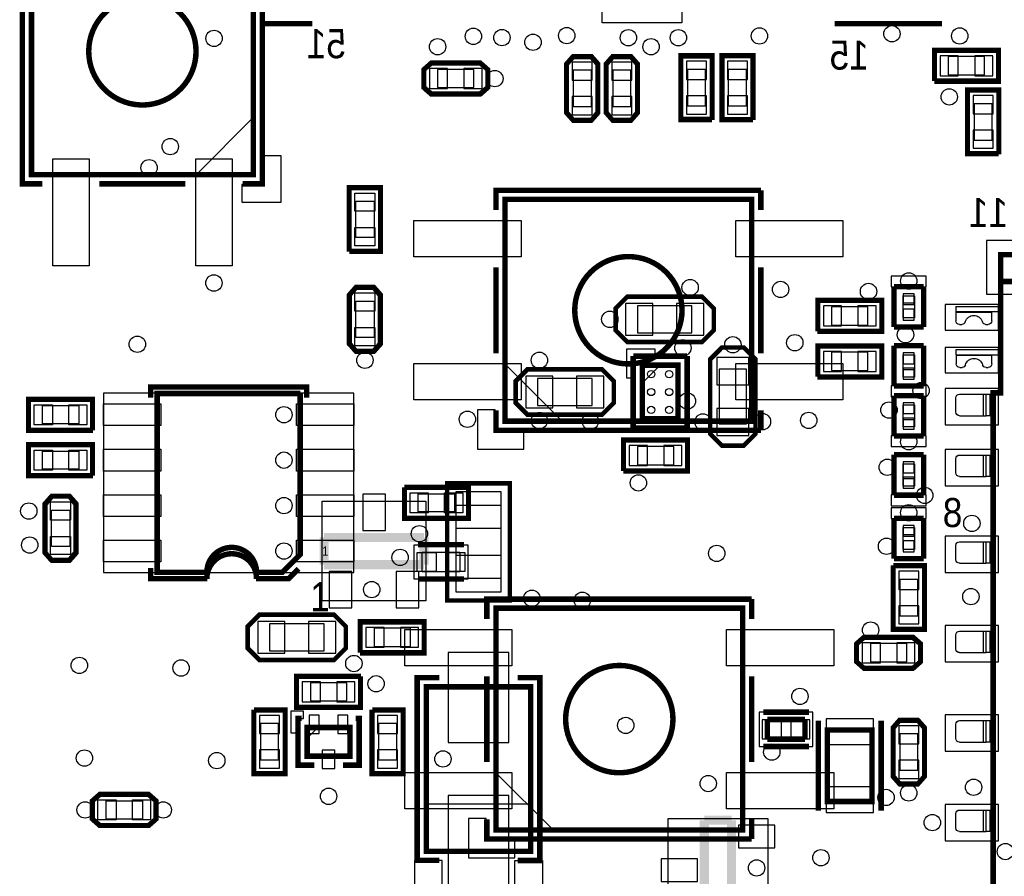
# Model space of a CAD drawing. Extents: x 6 to 156, y -6 to 136.
# Tile 25 of 32: x 92 to 120, y 50 to 74. Entities that reach past the tile are written whole.
import ezdxf
from ezdxf.enums import TextEntityAlignment as Align

# ---------------------------------------------------------------- set-up
doc = ezdxf.new("R2010")
doc.units = 0
for name, color, linetype in [('PG_ASSEMBLY_BOTTOM', 1, 'CONTINUOUS'), ('PG_ASSEMBLY_TOP', 1, 'CONTINUOUS'), ('PG_PLACE_BOUND_BOTTOM', 152, 'CONTINUOUS'), ('PG_PLACE_BOUND_TOP', 152, 'CONTINUOUS'), ('PG_SILKSCREEN_BOTTOM', 204, 'CONTINUOUS'), ('PG_SILKSCREEN_TOP', 45, 'CONTINUOUS'), ('PIN_BOTTOM', 5, 'CONTINUOUS'), ('PIN_TOP', 1, 'CONTINUOUS'), ('VC_BOTTOM', 5, 'CONTINUOUS'), ('VC_TOP', 1, 'CONTINUOUS')]:
    doc.layers.add(name, color=color, linetype=linetype)

msp = doc.modelspace()

# ---------------------------------------------------------------- linework, layer by layer
at = {"layer": 'PG_ASSEMBLY_BOTTOM'}
for points in [[(118.121684, 73.05421), (119.798084, 73.05421), (119.798084, 72.29221), (118.121684, 72.29221)], [(105.340404, 71.932038), (104.019604, 71.932038), (103.841804, 72.087486), (103.841804, 72.53605), (104.019604, 72.694038), (105.340404, 72.694038), (105.518204, 72.541638), (105.518204, 72.084438)], [(107.835954, 71.37908), (107.835954, 72.69988), (107.991148, 72.87768), (108.439966, 72.87768), (108.597954, 72.69988), (108.597954, 71.37908), (108.445554, 71.20128), (107.988354, 71.20128)], [(108.942124, 71.37908), (108.942124, 72.69988), (109.097318, 72.87768), (109.546136, 72.87768), (109.704124, 72.69988), (109.704124, 71.37908), (109.551724, 71.20128), (109.094524, 71.20128)], [(111.030004, 71.220838), (111.030004, 72.897238), (111.792004, 72.897238), (111.792004, 71.220838)], [(112.173004, 71.220838), (112.935004, 71.220838), (112.935004, 72.897238), (112.173004, 72.897238)], [(119.046752, 70.262242), (119.046752, 71.938642), (119.808752, 71.938642), (119.808752, 70.262242)], [(109.201204, 65.937638), (109.480604, 66.217038), (111.563404, 66.217038), (111.842804, 65.937638), (111.919004, 65.861438), (111.919004, 65.302638), (111.741204, 65.124838), (111.563404, 64.947038), (109.480604, 64.947038), (109.302804, 65.124838), (109.125004, 65.302638), (109.125004, 65.861438)], [(117.505734, 66.030856), (117.185694, 66.030856), (117.185694, 66.240914), (117.505734, 66.240914)], [(114.856514, 66.05778), (116.532914, 66.05778), (116.532914, 65.29578), (114.856514, 65.29578)], [(112.782604, 64.743838), (113.062004, 64.464438), (113.062004, 62.381638), (112.782604, 62.102238), (112.706404, 62.026038), (112.147604, 62.026038), (111.969804, 62.203838), (111.792004, 62.381638), (111.792004, 64.464438), (111.969804, 64.642238), (112.147604, 64.820038), (112.706404, 64.820038)], [(114.856514, 64.78778), (116.532914, 64.78778), (116.532914, 64.02578), (114.856514, 64.02578)], [(109.048804, 63.194438), (108.769404, 62.915038), (106.686604, 62.915038), (106.407204, 63.194438), (106.331004, 63.270638), (106.331004, 63.829438), (106.508804, 64.007238), (106.686604, 64.185038), (108.769404, 64.185038), (108.947204, 64.007238), (109.125004, 63.829438), (109.125004, 63.270638)], [(109.895132, 64.3001), (110.395004, 64.3001), (109.895132, 63.799974)], [(117.185694, 64.179958), (117.505734, 64.179958), (117.505734, 63.9699), (117.185694, 63.9699)], [(117.185694, 62.782958), (117.505734, 62.782958), (117.505734, 62.5729), (117.185694, 62.5729)], [(109.429804, 62.153038), (111.106204, 62.153038), (111.106204, 61.391038), (109.429804, 61.391038)], [(117.185694, 61.131958), (117.505734, 61.131958), (117.505734, 60.9219), (117.185694, 60.9219)], [(103.841804, 57.708038), (100.946204, 57.708038), (100.946204, 60.502038), (103.841804, 60.502038)], [(117.505734, 59.553856), (117.185694, 59.553856), (117.185694, 59.763914), (117.505734, 59.763914)], [(117.726714, 58.64098), (117.726714, 56.96458), (116.964714, 56.96458), (116.964714, 58.64098)], [(101.555804, 56.336438), (101.276404, 56.057038), (99.193604, 56.057038), (98.914204, 56.336438), (98.838004, 56.412638), (98.838004, 56.971438), (99.015804, 57.149238), (99.193604, 57.327038), (101.276404, 57.327038), (101.454204, 57.149238), (101.632004, 56.971438), (101.632004, 56.412638)], [(102.063804, 57.073038), (103.740204, 57.073038), (103.740204, 56.311038), (102.063804, 56.311038)], [(117.441218, 55.880254), (116.120418, 55.880254), (115.942618, 56.035702), (115.942618, 56.484266), (116.120418, 56.642254), (117.441218, 56.642254), (117.619018, 56.489854), (117.619018, 56.032654)], [(101.962204, 54.787038), (100.285804, 54.787038), (100.285804, 55.549038), (101.962204, 55.549038)], [(99.854004, 54.609238), (99.854004, 52.932838), (99.092004, 52.932838), (99.092004, 54.609238)], [(103.156004, 54.609238), (103.156004, 52.932838), (102.394004, 52.932838), (102.394004, 54.609238)], [(117.726714, 54.14518), (117.726714, 52.82438), (117.571266, 52.64658), (117.122702, 52.64658), (116.964714, 52.82438), (116.964714, 54.14518), (117.117114, 54.32298), (117.574314, 54.32298)], [(100.82403, 54.171088), (100.524056, 53.871114), (100.524056, 54.171088)], [(106.784902, 50.709068), (103.844852, 50.709068), (103.844852, 52.039012), (106.784902, 52.039012)], [(113.408714, 51.63058), (113.408714, 48.73498), (110.614714, 48.73498), (110.614714, 51.63058)]]:
    msp.add_lwpolyline(points, close=True, dxfattribs=at)
at = {"layer": 'PG_ASSEMBLY_BOTTOM', "const_width": 0.1524}
for points in [[(121.91492, 67.388486), (119.914924, 67.388486), (119.914924, 66.638424)], [(136.415018, 40.13835), (136.415018, 66.638424), (119.914924, 66.638424), (119.914924, 63.528448), (119.70512, 63.528448), (119.70512, 45.528484), (119.914924, 45.528484), (119.914924, 42.28846), (125.472952, 42.28846), (125.472952, 42.49039), (127.614934, 40.348408), (127.614934, 40.13835), (136.415018, 40.13835)], [(109.895132, 64.3001), (109.895132, 62.799976), (110.894876, 62.799976), (110.894876, 64.3001), (109.895132, 64.3001)], [(103.854758, 50.709068), (103.854758, 55.309008), (106.774742, 55.309008), (106.774742, 50.709068), (103.854758, 50.709068)], [(101.723952, 54.171088), (101.723952, 53.370988), (100.524056, 53.370988), (100.524056, 54.171088), (101.723952, 54.171088)], [(113.391696, 54.394862), (113.391696, 53.844952)], [(114.441732, 54.394862), (113.391696, 54.394862)], [(114.441732, 53.844952), (114.441732, 54.394862)], [(116.319808, 54.103778), (116.319808, 52.103782), (115.06962, 52.103782), (115.06962, 54.103778), (116.319808, 54.103778)], [(113.391696, 53.844952), (114.441732, 53.844952)]]:
    msp.add_lwpolyline(points, dxfattribs=at)
at = {"layer": 'PG_ASSEMBLY_BOTTOM'}
for points in [[(117.185694, 65.6209), (117.185694, 66.240914)], [(117.185694, 66.240914), (117.505734, 66.240914)], [(117.505734, 66.240914), (117.505734, 65.6209)], [(118.66499, 65.9384), (118.66499, 65.78854)], [(118.66499, 65.9384), (119.914924, 65.9384)], [(117.505734, 65.6209), (117.185694, 65.6209)], [(119.914924, 65.78854), (118.66499, 65.78854)], [(118.66499, 65.78854), (118.66499, 65.77838)], [(118.66499, 65.77838), (119.664988, 65.77838)], [(118.66499, 65.77838), (118.66499, 65.53835)], [(119.664988, 65.77838), (119.664988, 65.78854)], [(119.664988, 65.53835), (119.664988, 65.77838)], [(118.765066, 65.438528), (118.829582, 65.438528)], [(119.500396, 65.438528), (119.564912, 65.438528)], [(118.67007, 64.738504), (119.8499, 64.738504)], [(118.67007, 64.58839), (118.67007, 64.738504)], [(119.8499, 64.738504), (119.914924, 64.738504)], [(119.8499, 64.738504), (119.8499, 64.58839)], [(119.914924, 64.722502), (119.914416, 64.723264), (119.913908, 64.724026), (119.913146, 64.724788), (119.912384, 64.72555), (119.911876, 64.726312), (119.911114, 64.72682), (119.910606, 64.727836), (119.909844, 64.728344), (119.909082, 64.729106), (119.90832, 64.729868), (119.907812, 64.730376), (119.906796, 64.730884), (119.906288, 64.731646), (119.905272, 64.732154), (119.90451, 64.732662), (119.903748, 64.73317), (119.902986, 64.733424), (119.90197, 64.733932), (119.900954, 64.73444), (119.900192, 64.734694), (119.899176, 64.734948), (119.89816, 64.735456), (119.897144, 64.735456), (119.896128, 64.735964), (119.895112, 64.735964), (119.893842, 64.736472), (119.892826, 64.736472), (119.89181, 64.736726), (119.89054, 64.736726), (119.889524, 64.73698), (119.888254, 64.737234), (119.886984, 64.737234), (119.885714, 64.737488), (119.884444, 64.737488), (119.883174, 64.737742), (119.881904, 64.737742), (119.88038, 64.737996), (119.87911, 64.737996), (119.87784, 64.737996), (119.876316, 64.73825), (119.874792, 64.73825), (119.873268, 64.73825), (119.871998, 64.73825), (119.868696, 64.73825), (119.867172, 64.738504), (119.8499, 64.738504)], [(117.185694, 64.589914), (117.505734, 64.589914)], [(117.185694, 63.9699), (117.185694, 64.589914)], [(117.505734, 64.589914), (117.505734, 63.9699)], [(118.67007, 64.58839), (119.8499, 64.58839)], [(118.67007, 64.58839), (118.67007, 64.578484)], [(118.67007, 64.578484), (119.670068, 64.578484)], [(118.67007, 64.578484), (118.67007, 64.338454)], [(119.670068, 64.578484), (119.670068, 64.58839)], [(119.670068, 64.338454), (119.670068, 64.578484)], [(119.914162, 64.586866), (119.912384, 64.58712), (119.902224, 64.588136), (119.89816, 64.58839), (119.896382, 64.588644), (119.892318, 64.588644), (119.890286, 64.588644), (119.888254, 64.588898), (119.886222, 64.588898), (119.88419, 64.588898), (119.868188, 64.588898), (119.866156, 64.588898), (119.864124, 64.588898), (119.862092, 64.588644), (119.86006, 64.588644), (119.858028, 64.588644), (119.855996, 64.588644), (119.853964, 64.588644), (119.851932, 64.588644), (119.8499, 64.58839)], [(118.769892, 64.238378), (118.834662, 64.238378)], [(119.505476, 64.238378), (119.569992, 64.238378)], [(117.505734, 63.9699), (117.185694, 63.9699)], [(118.66499, 62.988444), (118.66499, 63.388494)], [(118.765066, 63.488316), (119.42572, 63.488316)], [(119.42572, 63.488316), (119.42572, 62.888368)], [(119.42572, 63.488316), (119.50573, 63.488316)], [(119.50573, 62.888368), (119.50573, 63.488316)], [(119.50573, 63.488316), (119.621808, 63.488316)], [(119.621808, 63.488316), (119.70512, 63.488316)], [(119.621808, 62.888368), (119.621808, 63.488316)], [(117.185694, 63.192914), (117.505734, 63.192914)], [(117.185694, 62.5729), (117.185694, 63.192914)], [(117.505734, 63.192914), (117.505734, 62.5729)], [(118.765066, 62.888368), (119.42572, 62.888368)], [(119.42572, 62.888368), (119.50573, 62.888368)], [(119.621808, 62.888368), (119.50573, 62.888368)], [(119.70512, 62.888368), (119.621808, 62.888368)], [(117.505734, 62.5729), (117.185694, 62.5729)], [(118.66499, 61.288422), (118.66499, 61.688472)], [(118.765066, 61.788548), (119.42572, 61.788548)], [(119.42572, 61.788548), (119.42572, 61.188346)], [(119.42572, 61.788548), (119.50573, 61.788548)], [(119.50573, 61.188346), (119.50573, 61.788548)], [(119.50573, 61.788548), (119.621808, 61.788548)], [(119.621808, 61.788548), (119.70512, 61.788548)], [(119.621808, 61.188346), (119.621808, 61.788548)], [(117.185694, 61.541914), (117.505734, 61.541914)], [(117.185694, 60.9219), (117.185694, 61.541914)], [(117.505734, 61.541914), (117.505734, 60.9219)], [(118.765066, 61.188346), (119.42572, 61.188346)], [(119.42572, 61.188346), (119.50573, 61.188346)], [(119.621808, 61.188346), (119.50573, 61.188346)], [(119.70512, 61.188346), (119.621808, 61.188346)], [(117.505734, 60.9219), (117.185694, 60.9219)], [(105.950004, 58.343038), (105.950004, 60.375038), (104.680004, 60.375038), (104.680004, 58.343038), (105.950004, 58.343038)], [(117.185694, 59.1439), (117.185694, 59.763914)], [(117.185694, 59.763914), (117.505734, 59.763914)], [(117.505734, 59.763914), (117.505734, 59.1439)], [(118.66499, 58.863484), (118.66499, 59.263534)], [(118.765066, 59.363356), (119.42572, 59.363356)], [(119.42572, 59.363356), (119.42572, 58.763408)], [(119.42572, 59.363356), (119.50573, 59.363356)], [(119.50573, 58.763408), (119.50573, 59.363356)], [(119.50573, 59.363356), (119.621808, 59.363356)], [(119.621808, 59.363356), (119.70512, 59.363356)], [(119.621808, 58.763408), (119.621808, 59.363356)], [(117.505734, 59.1439), (117.185694, 59.1439)], [(118.765066, 58.763408), (119.42572, 58.763408)], [(119.42572, 58.763408), (119.50573, 58.763408)], [(119.621808, 58.763408), (119.50573, 58.763408)], [(119.70512, 58.763408), (119.621808, 58.763408)], [(118.66499, 56.363362), (118.66499, 56.763412)], [(118.765066, 56.863488), (119.42572, 56.863488)], [(119.42572, 56.863488), (119.42572, 56.26354)], [(119.42572, 56.863488), (119.50573, 56.863488)], [(119.50573, 56.26354), (119.50573, 56.863488)], [(119.50573, 56.863488), (119.621808, 56.863488)], [(119.621808, 56.863488), (119.70512, 56.863488)], [(119.621808, 56.26354), (119.621808, 56.863488)], [(118.765066, 56.26354), (119.42572, 56.26354)], [(119.42572, 56.26354), (119.50573, 56.26354)], [(119.621808, 56.26354), (119.50573, 56.26354)], [(119.70512, 56.26354), (119.621808, 56.26354)], [(118.66499, 53.863494), (118.66499, 54.263544)], [(118.765066, 54.363366), (119.42572, 54.363366)], [(119.42572, 54.363366), (119.42572, 53.763418)], [(119.42572, 54.363366), (119.50573, 54.363366)], [(119.50573, 53.763418), (119.50573, 54.363366)], [(119.50573, 54.363366), (119.621808, 54.363366)], [(119.621808, 54.363366), (119.70512, 54.363366)], [(119.621808, 53.763418), (119.621808, 54.363366)], [(118.765066, 53.763418), (119.42572, 53.763418)], [(119.42572, 53.763418), (119.50573, 53.763418)], [(119.621808, 53.763418), (119.50573, 53.763418)], [(119.70512, 53.763418), (119.621808, 53.763418)], [(118.66499, 51.363372), (118.66499, 51.763422)], [(118.765066, 51.863498), (119.42572, 51.863498)], [(119.42572, 51.863498), (119.42572, 51.26355)], [(119.42572, 51.863498), (119.50573, 51.863498)], [(119.50573, 51.26355), (119.50573, 51.863498)], [(119.50573, 51.863498), (119.621808, 51.863498)], [(119.621808, 51.863498), (119.70512, 51.863498)], [(119.621808, 51.26355), (119.621808, 51.863498)], [(118.765066, 51.26355), (119.42572, 51.26355)], [(119.42572, 51.26355), (119.50573, 51.26355)], [(119.621808, 51.26355), (119.50573, 51.26355)], [(119.70512, 51.26355), (119.621808, 51.26355)]]:
    msp.add_lwpolyline(points, dxfattribs=at)
for points in [[(118.765066, 65.438528, -0.414034), (118.66499, 65.53835)], [(118.92534, 65.509902, -0.745342), (119.404638, 65.509902)], [(119.664988, 65.53835, -0.414142), (119.564912, 65.438528)], [(118.92534, 65.509902, -0.331626), (118.829582, 65.438528)], [(119.500396, 65.438528, -0.331553), (119.404638, 65.509902)], [(118.93042, 64.309752, -0.745349), (119.409464, 64.309752)], [(118.769892, 64.238378, -0.413898), (118.67007, 64.338454)], [(118.93042, 64.309752, -0.331254), (118.834662, 64.238378)], [(119.505476, 64.238378, -0.331762), (119.409464, 64.309752)], [(119.670068, 64.338454, -0.414437), (119.569992, 64.238378)], [(118.66499, 63.388494, -0.414105), (118.765066, 63.488316)], [(118.765066, 62.888368, -0.414465), (118.66499, 62.988444)], [(118.66499, 61.688472, -0.414395), (118.765066, 61.788548)], [(118.765066, 61.188346, -0.414421), (118.66499, 61.288422)], [(118.66499, 59.263534, -0.414026), (118.765066, 59.363356)], [(118.765066, 58.763408, -0.414542), (118.66499, 58.863484)], [(118.66499, 56.763412, -0.414512), (118.765066, 56.863488)], [(118.765066, 56.26354, -0.414057), (118.66499, 56.363362)], [(118.66499, 54.263544, -0.414007), (118.765066, 54.363366)], [(118.765066, 53.763418, -0.414562), (118.66499, 53.863494)], [(118.66499, 51.763422, -0.414493), (118.765066, 51.863498)], [(118.765066, 51.26355, -0.414077), (118.66499, 51.363372)]]:
    msp.add_lwpolyline(points, format="xyb", dxfattribs=at)
at = {"layer": 'PG_ASSEMBLY_TOP'}
for points, const_width in [([(92.816934, 76.52512), (92.816934, 69.624956), (99.017074, 69.624956), (99.017074, 76.52512), (92.816934, 76.52512)], 0.1524), ([(112.956086, 68.936108), (106.055922, 68.936108), (106.055922, 62.735968), (112.956086, 62.735968), (112.956086, 68.936108)], 0.1524), ([(100.33, 63.509906), (96.330008, 63.509906), (96.330008, 58.509916), (97.737676, 58.509916)], 0.151892), ([(99.0981, 58.509916), (99.830128, 58.509916), (100.33, 59.010042), (100.33, 63.509906)], 0.151892), ([(112.702086, 57.506108), (105.801922, 57.506108), (105.801922, 51.305968), (112.702086, 51.305968), (112.702086, 57.506108)], 0.1524)]:
    msp.add_lwpolyline(points, dxfattribs=dict(at, const_width=const_width))
for points, const_width in [([(97.417128, 73.075038, 0.999983), (94.41688, 73.075038, 1.000017), (97.417128, 73.075038)], 0.1524), ([(111.006128, 65.836038, 0.999983), (108.00588, 65.836038, 1.000017), (111.006128, 65.836038)], 0.1524), ([(98.318066, 59.200034, 0.380616), (97.720404, 58.4962)], 0.1524), ([(99.108768, 58.499248, 0.461366), (98.318066, 59.200034)], 0.151892), ([(110.752128, 54.406038, 0.999983), (107.75188, 54.406038, 1.000017), (110.752128, 54.406038)], 0.1524)]:
    msp.add_lwpolyline(points, format="xyb", dxfattribs=dict(at, const_width=const_width))
for points in [[(97.417128, 69.624956), (99.017074, 71.224902), (99.017074, 69.624956)], [(102.521004, 67.537838), (101.759004, 67.537838), (101.759004, 69.214238), (102.521004, 69.214238)], [(101.759004, 66.242438), (101.759004, 64.921638), (101.914452, 64.743838), (102.363016, 64.743838), (102.521004, 64.921638), (102.521004, 66.242438), (102.368604, 66.420238), (101.911404, 66.420238)], [(106.055922, 64.335914), (107.655868, 62.735968), (106.055922, 62.735968)], [(94.469204, 63.296038), (94.469204, 62.534038), (92.792804, 62.534038), (92.792804, 63.296038)], [(94.469204, 62.026038), (94.469204, 61.264038), (92.792804, 61.264038), (92.792804, 62.026038)], [(94.012004, 59.079638), (94.012004, 60.400438), (93.856556, 60.578238), (93.407992, 60.578238), (93.250004, 60.400438), (93.250004, 59.079638), (93.402404, 58.901838), (93.859604, 58.901838)], [(103.3018, 60.071), (103.3018, 60.833), (104.9782, 60.833), (104.9782, 60.071)], [(105.801922, 52.905914), (107.401868, 51.305968), (105.801922, 51.305968)], [(96.069404, 52.247038), (94.748604, 52.247038), (94.570804, 52.09159), (94.570804, 51.643026), (94.748604, 51.485038), (96.069404, 51.485038), (96.247204, 51.637438), (96.247204, 52.094638)]]:
    msp.add_lwpolyline(points, close=True, dxfattribs=at)
for points in [[(103.741982, 58.525918), (103.741982, 59.076082)], [(103.741982, 59.076082), (104.792018, 59.076082)], [(104.792018, 59.076082), (104.792018, 58.525918)], [(104.792018, 58.525918), (103.741982, 58.525918)]]:
    msp.add_lwpolyline(points, dxfattribs=at)
at = {"layer": 'PG_PLACE_BOUND_BOTTOM'}
for points in [[(118.451884, 72.92721), (118.451884, 72.41921), (119.467884, 72.41921), (119.467884, 72.92721)], [(105.188004, 72.059038), (105.188004, 72.567038), (104.172004, 72.567038), (104.172004, 72.059038)], [(107.962954, 71.53148), (108.470954, 71.53148), (108.470954, 72.54748), (107.962954, 72.54748)], [(109.069124, 71.53148), (109.577124, 71.53148), (109.577124, 72.54748), (109.069124, 72.54748)], [(111.157004, 71.551038), (111.665004, 71.551038), (111.665004, 72.567038), (111.157004, 72.567038)], [(112.300004, 71.551038), (112.808004, 71.551038), (112.808004, 72.567038), (112.300004, 72.567038)], [(119.173752, 70.592442), (119.681752, 70.592442), (119.681752, 71.608442), (119.173752, 71.608442)], [(136.415018, 40.13835), (136.415018, 66.638424), (119.914924, 66.638424), (119.914924, 63.528448), (119.70512, 63.528448), (119.70512, 45.528484), (119.914924, 45.528484), (119.914924, 42.28846), (125.472952, 42.28846), (125.472952, 42.49039), (127.614934, 40.348408), (127.614934, 40.13835)], [(117.505734, 65.6209), (117.185694, 65.6209), (117.185694, 66.240914), (117.505734, 66.240914)], [(109.760004, 65.963038), (109.760004, 65.201038), (111.284004, 65.201038), (111.284004, 65.963038)], [(115.186714, 65.93078), (115.186714, 65.42278), (116.202714, 65.42278), (116.202714, 65.93078)], [(115.186714, 64.66078), (115.186714, 64.15278), (116.202714, 64.15278), (116.202714, 64.66078)], [(117.185694, 64.589914), (117.505734, 64.589914), (117.505734, 63.9699), (117.185694, 63.9699)], [(110.894876, 64.3001), (110.894876, 62.80023), (109.894624, 62.80023), (109.894624, 64.3001)], [(112.808004, 64.185038), (112.046004, 64.185038), (112.046004, 62.661038), (112.808004, 62.661038)], [(108.490004, 63.169038), (108.490004, 63.931038), (106.966004, 63.931038), (106.966004, 63.169038)], [(117.185694, 63.192914), (117.505734, 63.192914), (117.505734, 62.5729), (117.185694, 62.5729)], [(109.760004, 62.026038), (109.760004, 61.518038), (110.776004, 61.518038), (110.776004, 62.026038)], [(117.185694, 61.541914), (117.505734, 61.541914), (117.505734, 60.9219), (117.185694, 60.9219)], [(103.841804, 57.708038), (100.946204, 57.708038), (100.946204, 60.502038), (103.841804, 60.502038)], [(104.680004, 58.343038), (105.950004, 58.343038), (105.950004, 60.375038), (104.680004, 60.375038)], [(117.505734, 59.1439), (117.185694, 59.1439), (117.185694, 59.763914), (117.505734, 59.763914)], [(117.599714, 58.31078), (117.091714, 58.31078), (117.091714, 57.29478), (117.599714, 57.29478)], [(100.997004, 56.311038), (100.997004, 57.073038), (99.473004, 57.073038), (99.473004, 56.311038)], [(102.394004, 56.946038), (102.394004, 56.438038), (103.410004, 56.438038), (103.410004, 56.946038)], [(117.288818, 56.007254), (117.288818, 56.515254), (116.272818, 56.515254), (116.272818, 56.007254)], [(101.632004, 54.914038), (101.632004, 55.422038), (100.616004, 55.422038), (100.616004, 54.914038)], [(103.854758, 50.709068), (103.854758, 55.309008), (106.774742, 55.309008), (106.774742, 50.709068)], [(113.166652, 54.59984), (113.166652, 53.639974), (114.666776, 53.639974), (114.666776, 54.59984)], [(99.727004, 54.279038), (99.219004, 54.279038), (99.219004, 53.263038), (99.727004, 53.263038)], [(103.029004, 54.279038), (102.521004, 54.279038), (102.521004, 53.263038), (103.029004, 53.263038)], [(100.524056, 53.370988), (100.524056, 54.171088), (101.723952, 54.171088), (101.723952, 53.370988)], [(116.319808, 54.103778), (116.319808, 52.103782), (115.069874, 52.103782), (115.069874, 54.103778)], [(117.599714, 53.99278), (117.091714, 53.99278), (117.091714, 52.97678), (117.599714, 52.97678)], [(113.408714, 51.63058), (113.408714, 48.73498), (110.614714, 48.73498), (110.614714, 51.63058)]]:
    msp.add_lwpolyline(points, close=True, dxfattribs=at)
at = {"layer": 'PG_PLACE_BOUND_TOP'}
for points in [[(99.017074, 76.52512), (92.816934, 76.52512), (92.816934, 69.624956), (99.017074, 69.624956)], [(102.394004, 67.868038), (101.886004, 67.868038), (101.886004, 68.884038), (102.394004, 68.884038)], [(112.956086, 62.735968), (112.956086, 68.936108), (106.055922, 68.936108), (106.055922, 62.735968)], [(101.886004, 66.090038), (102.394004, 66.090038), (102.394004, 65.074038), (101.886004, 65.074038)], [(101.830124, 63.514986), (94.829884, 63.514986), (94.829884, 58.50509), (101.830124, 58.50509)], [(94.139004, 63.169038), (94.139004, 62.661038), (93.123004, 62.661038), (93.123004, 63.169038)], [(94.139004, 61.899038), (94.139004, 61.391038), (93.123004, 61.391038), (93.123004, 61.899038)], [(103.632, 60.198), (103.632, 60.706), (104.648, 60.706), (104.648, 60.198)], [(93.885004, 59.232038), (93.377004, 59.232038), (93.377004, 60.248038), (93.885004, 60.248038)], [(105.017062, 59.28106), (105.017062, 58.32094), (103.516938, 58.32094), (103.516938, 59.28106)], [(112.702086, 51.305968), (112.702086, 57.506108), (105.801922, 57.506108), (105.801922, 51.305968)], [(95.917004, 52.120038), (95.917004, 51.612038), (94.901004, 51.612038), (94.901004, 52.120038)]]:
    msp.add_lwpolyline(points, close=True, dxfattribs=at)
at = {"layer": 'PG_SILKSCREEN_BOTTOM'}
for points, const_width in [([(100.671376, 73.845928), (99.271328, 73.845928)], 0.1524), ([(118.27129, 73.845928), (115.271296, 73.845928)], 0.1524), ([(108.661454, 71.35368), (108.661454, 72.72528), (108.470954, 72.94118), (107.962954, 72.94118), (107.772454, 72.72528), (107.772454, 71.35368), (107.962954, 71.13778), (108.470954, 71.13778), (108.661454, 71.35368)], 0.127), ([(109.767624, 71.35368), (109.767624, 72.72528), (109.577124, 72.94118), (109.069124, 72.94118), (108.878624, 72.72528), (108.878624, 71.35368), (109.069124, 71.13778), (109.577124, 71.13778), (109.767624, 71.35368)], 0.127), ([(111.855504, 71.157338), (111.855504, 72.960738), (110.966504, 72.960738), (110.966504, 71.157338), (111.842804, 71.157338)], 0.127), ([(112.998504, 71.157338), (112.998504, 72.960738), (112.109504, 72.960738), (112.109504, 71.157338), (112.985804, 71.157338)], 0.127), ([(118.058184, 72.22871), (119.861584, 72.22871), (119.861584, 73.11771), (118.058184, 73.11771), (118.058184, 72.24141)], 0.127), ([(105.365804, 72.757538), (103.994204, 72.757538), (103.778304, 72.567038), (103.778304, 72.059038), (103.994204, 71.868538), (105.365804, 71.868538), (105.581704, 72.059038), (105.581704, 72.567038), (105.365804, 72.757538)], 0.127), ([(119.872252, 70.198742), (119.872252, 72.002142), (118.983252, 72.002142), (118.983252, 70.198742), (119.859552, 70.198742)], 0.127), ([(117.759734, 66.494914), (116.931694, 66.494914)], 0.1524), ([(116.931694, 66.494914), (116.931694, 65.3669)], 0.1524), ([(117.759734, 65.3669), (117.759734, 66.494914)], 0.1524), ([(109.150404, 65.277238), (109.480604, 64.947038), (111.563404, 64.947038), (111.893604, 65.277238), (111.893604, 65.886838), (111.563404, 66.217038), (109.480604, 66.217038), (109.150404, 65.886838), (109.150404, 65.277238)], 0.127), ([(114.793014, 65.23228), (116.596414, 65.23228), (116.596414, 66.12128), (114.793014, 66.12128), (114.793014, 65.24498)], 0.127), ([(116.931694, 65.3669), (117.759734, 65.3669)], 0.1524), ([(112.122204, 64.794638), (111.792004, 64.464438), (111.792004, 62.381638), (112.122204, 62.051438), (112.731804, 62.051438), (113.062004, 62.381638), (113.062004, 64.464438), (112.731804, 64.794638), (112.122204, 64.794638)], 0.127), ([(114.793014, 63.96228), (116.596414, 63.96228), (116.596414, 64.85128), (114.793014, 64.85128), (114.793014, 63.97498)], 0.127), ([(117.759734, 64.843914), (116.931694, 64.843914)], 0.1524), ([(116.931694, 64.843914), (116.931694, 63.7159)], 0.1524), ([(117.759734, 63.7159), (117.759734, 64.843914)], 0.1524), ([(111.148876, 64.5541), (109.641132, 64.5541)], 0.1524), ([(109.641132, 64.5541), (109.641132, 62.545976)], 0.1524), ([(111.148876, 62.545976), (111.148876, 64.5541)], 0.1524), ([(109.099604, 63.854838), (108.769404, 64.185038), (106.686604, 64.185038), (106.356404, 63.854838), (106.356404, 63.245238), (106.686604, 62.915038), (108.769404, 62.915038), (109.099604, 63.245238), (109.099604, 63.854838)], 0.127), ([(116.931694, 63.7159), (117.759734, 63.7159)], 0.1524), ([(117.759734, 63.446914), (116.931694, 63.446914)], 0.1524), ([(116.931694, 63.446914), (116.931694, 62.3189)], 0.1524), ([(117.759734, 62.3189), (117.759734, 63.446914)], 0.1524), ([(109.641132, 62.545976), (111.148876, 62.545976)], 0.1524), ([(109.366304, 61.327538), (111.169704, 61.327538), (111.169704, 62.216538), (109.366304, 62.216538), (109.366304, 61.340238)], 0.127), ([(116.931694, 62.3189), (117.759734, 62.3189)], 0.1524), ([(117.759734, 61.795914), (116.931694, 61.795914)], 0.1524), ([(116.931694, 61.795914), (116.931694, 60.6679)], 0.1524), ([(117.759734, 60.6679), (117.759734, 61.795914)], 0.1524), ([(106.191304, 58.101738), (106.191304, 60.997338), (104.438704, 60.997338), (104.438704, 57.720738), (106.191304, 57.720738), (106.191304, 58.101738)], 0.127), ([(116.931694, 60.6679), (117.759734, 60.6679)], 0.1524), ([(117.759734, 60.017914), (116.931694, 60.017914)], 0.1524), ([(116.931694, 60.017914), (116.931694, 58.8899)], 0.1524), ([(117.759734, 58.8899), (117.759734, 60.017914)], 0.1524), ([(100.997004, 58.724038), (100.997004, 59.486038)], 0.254), ([(100.997004, 59.486038), (103.791004, 59.486038)], 0.254), ([(103.791004, 59.486038), (103.791004, 58.724038)], 0.254), ([(116.931694, 58.8899), (117.759734, 58.8899)], 0.1524), ([(103.791004, 58.724038), (100.997004, 58.724038)], 0.254), ([(116.901214, 58.70448), (116.901214, 56.90108), (117.790214, 56.90108), (117.790214, 58.70448), (116.913914, 58.70448)], 0.127), ([(101.606604, 56.996838), (101.276404, 57.327038), (99.193604, 57.327038), (98.863404, 56.996838), (98.863404, 56.387238), (99.193604, 56.057038), (101.276404, 56.057038), (101.606604, 56.387238), (101.606604, 56.996838)], 0.127), ([(102.000304, 56.247538), (103.803704, 56.247538), (103.803704, 57.136538), (102.000304, 57.136538), (102.000304, 56.260238)], 0.127), ([(117.466618, 56.705754), (116.095018, 56.705754), (115.879118, 56.515254), (115.879118, 56.007254), (116.095018, 55.816754), (117.466618, 55.816754), (117.682518, 56.007254), (117.682518, 56.515254), (117.466618, 56.705754)], 0.127), ([(102.025704, 55.612538), (100.222304, 55.612538), (100.222304, 54.723538), (102.025704, 54.723538), (102.025704, 55.599838)], 0.127), ([(104.220772, 55.564532), (103.60025, 55.564532), (103.60025, 50.45583), (104.220772, 50.45583)], 0.1524), ([(106.408728, 50.453544), (107.029504, 50.453544), (107.029504, 55.561992), (106.408728, 55.561992)], 0.1524), ([(99.028504, 54.672738), (99.028504, 52.869338), (99.917504, 52.869338), (99.917504, 54.672738), (99.041204, 54.672738)], 0.127), ([(102.330504, 54.672738), (102.330504, 52.869338), (103.219504, 52.869338), (103.219504, 54.672738), (102.343204, 54.672738)], 0.127), ([(114.556794, 54.59984), (113.276634, 54.59984)], 0.1524), ([(100.370132, 54.425088), (100.270056, 54.425088), (100.270056, 53.116988), (100.723954, 53.116988)], 0.1524), ([(101.877876, 54.425088), (101.977952, 54.425088), (101.977952, 53.116988), (101.524054, 53.116988)], 0.1524), ([(114.81562, 54.357778), (114.81562, 51.849782)], 0.1524), ([(116.573808, 51.849782), (116.573808, 54.357778)], 0.1524), ([(116.901214, 54.17058), (116.901214, 52.79898), (117.091714, 52.58308), (117.599714, 52.58308), (117.790214, 52.79898), (117.790214, 54.17058), (117.599714, 54.38648), (117.091714, 54.38648), (116.901214, 54.17058)], 0.127), ([(114.556794, 53.639974), (113.276634, 53.639974)], 0.1524), ([(111.630714, 51.57978), (112.392714, 51.57978)], 0.254), ([(111.630714, 48.78578), (111.630714, 51.57978)], 0.254), ([(112.392714, 51.57978), (112.392714, 48.78578)], 0.254)]:
    msp.add_lwpolyline(points, dxfattribs=dict(at, const_width=const_width))
for points in [[(116.855748, 66.49085), (117.83568, 66.49085), (117.83568, 66.790824), (116.855748, 66.790824)], [(109.655102, 63.950088), (109.655102, 64.550036), (110.25505, 64.550036), (110.25505, 64.749934), (109.45495, 64.749934), (109.45495, 63.950088)], [(117.83568, 63.719964), (116.855748, 63.719964), (116.855748, 63.41999), (117.83568, 63.41999)], [(117.83568, 62.322964), (116.855748, 62.322964), (116.855748, 62.02299), (117.83568, 62.02299)], [(117.83568, 60.671964), (116.855748, 60.671964), (116.855748, 60.37199), (117.83568, 60.37199)], [(116.855748, 60.01385), (117.83568, 60.01385), (117.83568, 60.313824), (116.855748, 60.313824)], [(100.42398, 54.425088), (100.42398, 54.624986), (100.069904, 54.624986), (100.069904, 54.025038), (100.270056, 54.025038), (100.270056, 54.425088)], [(103.524812, 50.448972), (103.524812, 49.668938), (104.29494, 49.668938), (104.29494, 50.448972)], [(107.104942, 50.448972), (107.104942, 49.668938), (106.334814, 49.668938), (106.334814, 50.448972)]]:
    msp.add_lwpolyline(points, close=True, dxfattribs=at)
at = {"layer": 'PG_SILKSCREEN_TOP'}
for points, const_width in [([(92.562934, 76.77912), (92.562934, 69.370956), (93.116908, 69.370956)], 0.1524), ([(99.271074, 76.77912), (99.271074, 69.370956), (98.7171, 69.370956)], 0.1524), ([(97.1169, 69.370956), (94.717108, 69.370956)], 0.1524), ([(101.695504, 67.474338), (101.695504, 69.277738), (102.584504, 69.277738), (102.584504, 67.474338), (101.708204, 67.474338)], 0.127), ([(113.210086, 69.190108), (105.801922, 69.190108), (105.801922, 68.63588)], 0.1524), ([(113.210086, 68.63588), (113.210086, 69.190108)], 0.1524), ([(105.801922, 64.635888), (105.801922, 67.035934)], 0.1524), ([(113.210086, 67.035934), (113.210086, 64.635888)], 0.1524), ([(102.584504, 66.267838), (102.584504, 64.896238), (102.394004, 64.680338), (101.886004, 64.680338), (101.695504, 64.896238), (101.695504, 66.267838), (101.886004, 66.483738), (102.394004, 66.483738), (102.584504, 66.267838)], 0.127), ([(100.508054, 63.393066), (100.508054, 63.68796), (96.151954, 63.68796), (96.151954, 63.393066)], 0.151892), ([(94.532704, 62.470538), (92.729304, 62.470538), (92.729304, 63.359538), (94.532704, 63.359538), (94.532704, 62.483238)], 0.127), ([(113.210086, 62.481968), (105.801922, 62.481968), (105.801922, 63.035942)], 0.1524), ([(113.210086, 63.035942), (113.210086, 62.481968)], 0.1524), ([(94.532704, 61.200538), (92.729304, 61.200538), (92.729304, 62.089538), (94.532704, 62.089538), (94.532704, 61.213238)], 0.127), ([(103.2383, 60.8965), (105.0417, 60.8965), (105.0417, 60.0075), (103.2383, 60.0075), (103.2383, 60.8838)], 0.127), ([(93.186504, 59.054238), (93.186504, 60.425838), (93.377004, 60.641738), (93.885004, 60.641738), (94.075504, 60.425838), (94.075504, 59.054238), (93.885004, 58.838338), (93.377004, 58.838338), (93.186504, 59.054238)], 0.127), ([(103.62692, 59.28106), (104.90708, 59.28106)], 0.1524), ([(96.151954, 58.628026), (96.151954, 58.332116), (97.736914, 58.332116)], 0.151892), ([(99.0981, 58.332116), (100.007928, 58.332116), (100.287328, 58.611262)], 0.151892), ([(103.62692, 58.32094), (104.90708, 58.32094)], 0.1524), ([(112.956086, 57.760108), (105.547922, 57.760108), (105.547922, 57.20588)], 0.1524), ([(112.956086, 57.20588), (112.956086, 57.760108)], 0.1524), ([(105.547922, 53.205888), (105.547922, 55.605934)], 0.1524), ([(112.956086, 55.605934), (112.956086, 53.205888)], 0.1524), ([(96.094804, 51.421538), (94.723204, 51.421538), (94.507304, 51.612038), (94.507304, 52.120038), (94.723204, 52.310538), (96.094804, 52.310538), (96.310704, 52.120038), (96.310704, 51.612038), (96.094804, 51.421538)], 0.127), ([(112.956086, 51.051968), (105.547922, 51.051968), (105.547922, 51.605942)], 0.1524), ([(112.956086, 51.605942), (112.956086, 51.051968)], 0.1524)]:
    msp.add_lwpolyline(points, dxfattribs=dict(at, const_width=const_width))
for points in [[(98.697034, 69.354954), (98.697034, 68.855082), (99.797108, 68.855082), (99.797108, 70.155054), (99.296982, 70.155054), (99.296982, 69.354954)], [(105.78592, 63.056008), (105.286048, 63.056008), (105.286048, 61.955934), (106.58602, 61.955934), (106.58602, 62.45606), (105.78592, 62.45606)], [(105.53192, 51.626008), (105.032048, 51.626008), (105.032048, 50.525934), (106.33202, 50.525934), (106.33202, 51.02606), (105.53192, 51.02606)]]:
    msp.add_lwpolyline(points, close=True, dxfattribs=at)
at = {"layer": 'PG_SILKSCREEN_TOP', "const_width": 0.151892}
msp.add_lwpolyline([(97.719896, 58.319924), (97.719896, 58.334148, -0.414221), (98.415094, 59.029092, -0.414233), (99.109022, 58.33491), (99.109022, 58.321956)], format="xyb", dxfattribs=at)
at = {"layer": 'PIN_BOTTOM'}
for points in [[(107.937554, 72.26808), (108.496354, 72.26808), (108.496354, 72.77608), (107.937554, 72.77608)], [(109.043724, 72.26808), (109.602524, 72.26808), (109.602524, 72.77608), (109.043724, 72.77608)], [(111.131604, 72.287638), (111.690404, 72.287638), (111.690404, 72.795638), (111.131604, 72.795638)], [(112.274604, 72.287638), (112.833404, 72.287638), (112.833404, 72.795638), (112.274604, 72.795638)], [(118.223284, 72.95261), (118.223284, 72.39381), (118.731284, 72.39381), (118.731284, 72.95261)], [(119.188484, 72.95261), (119.188484, 72.39381), (119.696484, 72.39381), (119.696484, 72.95261)], [(104.451404, 72.033638), (104.451404, 72.592438), (103.943404, 72.592438), (103.943404, 72.033638)], [(105.416604, 72.033638), (105.416604, 72.592438), (104.908604, 72.592438), (104.908604, 72.033638)], [(107.937554, 71.30288), (108.496354, 71.30288), (108.496354, 71.81088), (107.937554, 71.81088)], [(109.043724, 71.30288), (109.602524, 71.30288), (109.602524, 71.81088), (109.043724, 71.81088)], [(111.131604, 71.322438), (111.690404, 71.322438), (111.690404, 71.830438), (111.131604, 71.830438)], [(112.274604, 71.322438), (112.833404, 71.322438), (112.833404, 71.830438), (112.274604, 71.830438)], [(119.148352, 71.329042), (119.707152, 71.329042), (119.707152, 71.837042), (119.148352, 71.837042)], [(119.148352, 70.363842), (119.707152, 70.363842), (119.707152, 70.871842), (119.148352, 70.871842)], [(122.309128, 67.788536), (119.515128, 67.788536), (119.515128, 66.289936), (122.309128, 66.289936)], [(117.498114, 66.298064), (117.193314, 66.298064), (117.193314, 65.993264), (117.498114, 65.993264)], [(109.429804, 66.026538), (109.429804, 65.137538), (110.191804, 65.137538), (110.191804, 66.026538)], [(110.852204, 66.026538), (110.852204, 65.137538), (111.614204, 65.137538), (111.614204, 66.026538)], [(114.958114, 65.95618), (114.958114, 65.39738), (115.466114, 65.39738), (115.466114, 65.95618)], [(115.923314, 65.95618), (115.923314, 65.39738), (116.431314, 65.39738), (116.431314, 65.95618)], [(117.498114, 65.868296), (117.193314, 65.868296), (117.193314, 65.563496), (117.498114, 65.563496)], [(119.859044, 65.994026), (118.360444, 65.994026), (118.360444, 65.282826), (119.859044, 65.282826)], [(119.859044, 64.79413), (118.360444, 64.79413), (118.360444, 64.08293), (119.859044, 64.08293)], [(112.871504, 64.515238), (111.982504, 64.515238), (111.982504, 63.753238), (112.871504, 63.753238)], [(114.958114, 64.68618), (114.958114, 64.12738), (115.466114, 64.12738), (115.466114, 64.68618)], [(115.923314, 64.68618), (115.923314, 64.12738), (116.431314, 64.12738), (116.431314, 64.68618)], [(117.193314, 64.342264), (117.498114, 64.342264), (117.498114, 64.647064), (117.193314, 64.647064)], [(117.193314, 63.912496), (117.498114, 63.912496), (117.498114, 64.217296), (117.193314, 64.217296)], [(107.397804, 63.105538), (107.397804, 63.994538), (106.635804, 63.994538), (106.635804, 63.105538)], [(108.820204, 63.105538), (108.820204, 63.994538), (108.058204, 63.994538), (108.058204, 63.105538)], [(119.859044, 63.646558), (118.360444, 63.646558), (118.360444, 62.630558), (119.859044, 62.630558)], [(112.871504, 63.092838), (111.982504, 63.092838), (111.982504, 62.330838), (112.871504, 62.330838)], [(117.193314, 62.945264), (117.498114, 62.945264), (117.498114, 63.250064), (117.193314, 63.250064)], [(117.193314, 62.515496), (117.498114, 62.515496), (117.498114, 62.820296), (117.193314, 62.820296)], [(109.531404, 62.051438), (109.531404, 61.492638), (110.039404, 61.492638), (110.039404, 62.051438)], [(110.496604, 62.051438), (110.496604, 61.492638), (111.004604, 61.492638), (111.004604, 62.051438)], [(119.859044, 61.946536), (118.360444, 61.946536), (118.360444, 60.930536), (119.859044, 60.930536)], [(117.193314, 61.294264), (117.498114, 61.294264), (117.498114, 61.599064), (117.193314, 61.599064)], [(117.193314, 60.864496), (117.498114, 60.864496), (117.498114, 61.169296), (117.193314, 61.169296)], [(102.711504, 59.676538), (102.711504, 60.692538), (102.076504, 60.692538), (102.076504, 59.676538)], [(104.680004, 60.756038), (104.680004, 59.740038), (105.950004, 59.740038), (105.950004, 60.756038)], [(117.498114, 59.821064), (117.193314, 59.821064), (117.193314, 59.516264), (117.498114, 59.516264)], [(119.859044, 59.521598), (118.360444, 59.521598), (118.360444, 58.505598), (119.859044, 58.505598)], [(117.498114, 59.391296), (117.193314, 59.391296), (117.193314, 59.086496), (117.498114, 59.086496)], [(104.680004, 58.978038), (104.680004, 57.962038), (105.950004, 57.962038), (105.950004, 58.978038)], [(101.771704, 57.517538), (101.771704, 58.533538), (101.136704, 58.533538), (101.136704, 57.517538)], [(103.651304, 57.517538), (103.651304, 58.533538), (103.016304, 58.533538), (103.016304, 57.517538)], [(117.625114, 58.53938), (117.066314, 58.53938), (117.066314, 58.03138), (117.625114, 58.03138)], [(117.625114, 57.57418), (117.066314, 57.57418), (117.066314, 57.06618), (117.625114, 57.06618)], [(99.904804, 56.247538), (99.904804, 57.136538), (99.142804, 57.136538), (99.142804, 56.247538)], [(101.327204, 56.247538), (101.327204, 57.136538), (100.565204, 57.136538), (100.565204, 56.247538)], [(119.859044, 57.021476), (118.360444, 57.021476), (118.360444, 56.005476), (119.859044, 56.005476)], [(102.165404, 56.971438), (102.165404, 56.412638), (102.673404, 56.412638), (102.673404, 56.971438)], [(103.130604, 56.971438), (103.130604, 56.412638), (103.638604, 56.412638), (103.638604, 56.971438)], [(116.552218, 55.981854), (116.552218, 56.540654), (116.044218, 56.540654), (116.044218, 55.981854)], [(117.517418, 55.981854), (117.517418, 56.540654), (117.009418, 56.540654), (117.009418, 55.981854)], [(104.46385, 53.751734), (106.16565, 53.751734), (106.16565, 56.266334), (104.46385, 56.266334)], [(100.895404, 54.888638), (100.895404, 55.447438), (100.387404, 55.447438), (100.387404, 54.888638)], [(101.860604, 54.888638), (101.860604, 55.447438), (101.352604, 55.447438), (101.352604, 54.888638)], [(100.863654, 54.007004), (100.863654, 54.515004), (100.584254, 54.515004), (100.584254, 54.007004)], [(101.663754, 54.007004), (101.663754, 54.515004), (101.384354, 54.515004), (101.384354, 54.007004)], [(119.859044, 54.521608), (118.360444, 54.521608), (118.360444, 53.505608), (119.859044, 53.505608)], [(99.752404, 54.507638), (99.193604, 54.507638), (99.193604, 53.999638), (99.752404, 53.999638)], [(103.054404, 54.507638), (102.495604, 54.507638), (102.495604, 53.999638), (103.054404, 53.999638)], [(113.783364, 54.38648), (113.249964, 54.38648), (113.249964, 53.85308), (113.783364, 53.85308)], [(114.583464, 54.38648), (114.050064, 54.38648), (114.050064, 53.85308), (114.583464, 53.85308)], [(116.355114, 54.40934), (115.034314, 54.40934), (115.034314, 53.69814), (116.355114, 53.69814)], [(117.625114, 54.22138), (117.066314, 54.22138), (117.066314, 53.71338), (117.625114, 53.71338)], [(99.752404, 53.542438), (99.193604, 53.542438), (99.193604, 53.034438), (99.752404, 53.034438)], [(101.301804, 53.027072), (101.301804, 53.535072), (100.946204, 53.535072), (100.946204, 53.027072)], [(103.054404, 53.542438), (102.495604, 53.542438), (102.495604, 53.034438), (103.054404, 53.034438)], [(117.625114, 53.25618), (117.066314, 53.25618), (117.066314, 52.74818), (117.625114, 52.74818)], [(116.355114, 52.50942), (115.034314, 52.50942), (115.034314, 51.79822), (116.355114, 51.79822)], [(104.46385, 49.751742), (106.16565, 49.751742), (106.16565, 52.266342), (104.46385, 52.266342)], [(119.859044, 52.021486), (118.360444, 52.021486), (118.360444, 51.005486), (119.859044, 51.005486)], [(113.599214, 51.44008), (112.583214, 51.44008), (112.583214, 50.80508), (113.599214, 50.80508)], [(111.440214, 50.50028), (110.424214, 50.50028), (110.424214, 49.86528), (111.440214, 49.86528)]]:
    msp.add_lwpolyline(points, close=True, dxfattribs=at)
for centre in [(110.145068, 64.04991), (110.64494, 64.04991), (110.145068, 63.550038), (110.64494, 63.550038), (110.145068, 63.050166), (110.64494, 63.050166)]:
    msp.add_circle(centre, 0.1016, dxfattribs=at)
at = {"layer": 'PIN_TOP'}
for points in [[(108.769404, 76.231242), (111.004604, 76.231242), (111.004604, 73.869042), (108.769404, 73.869042)], [(94.425008, 70.073774), (94.425008, 67.076574), (93.409008, 67.076574), (93.409008, 70.073774)], [(98.425, 70.073774), (98.425, 67.076574), (97.409, 67.076574), (97.409, 70.073774)], [(102.419404, 68.604638), (101.860604, 68.604638), (101.860604, 69.112638), (102.419404, 69.112638)], [(106.50474, 67.328034), (103.50754, 67.328034), (103.50754, 68.344034), (106.50474, 68.344034)], [(115.504468, 67.328034), (112.507268, 67.328034), (112.507268, 68.344034), (115.504468, 68.344034)], [(102.419404, 67.639438), (101.860604, 67.639438), (101.860604, 68.147438), (102.419404, 68.147438)], [(101.860604, 66.318638), (102.419404, 66.318638), (102.419404, 65.810638), (101.860604, 65.810638)], [(101.860604, 65.353438), (102.419404, 65.353438), (102.419404, 64.845438), (101.860604, 64.845438)], [(106.50474, 63.328042), (103.50754, 63.328042), (103.50754, 64.344042), (106.50474, 64.344042)], [(115.504468, 63.328042), (112.507268, 63.328042), (112.507268, 64.344042), (115.504468, 64.344042)], [(93.402404, 63.194438), (93.402404, 62.635638), (92.894404, 62.635638), (92.894404, 63.194438)], [(94.367604, 63.194438), (94.367604, 62.635638), (93.859604, 62.635638), (93.859604, 63.194438)], [(96.430084, 63.219838), (96.430084, 62.610238), (94.829884, 62.610238), (94.829884, 63.219838)], [(101.830124, 63.219838), (101.830124, 62.610238), (100.229924, 62.610238), (100.229924, 63.219838)], [(96.430084, 61.949838), (96.430084, 61.340238), (94.829884, 61.340238), (94.829884, 61.949838)], [(101.830124, 61.949838), (101.830124, 61.340238), (100.229924, 61.340238), (100.229924, 61.949838)], [(93.402404, 61.924438), (93.402404, 61.365638), (92.894404, 61.365638), (92.894404, 61.924438)], [(94.367604, 61.924438), (94.367604, 61.365638), (93.859604, 61.365638), (93.859604, 61.924438)], [(96.430084, 60.679838), (96.430084, 60.070238), (94.829884, 60.070238), (94.829884, 60.679838)], [(101.830124, 60.679838), (101.830124, 60.070238), (100.229924, 60.070238), (100.229924, 60.679838)], [(103.4034, 60.1726), (103.4034, 60.7314), (103.9114, 60.7314), (103.9114, 60.1726)], [(104.3686, 60.1726), (104.3686, 60.7314), (104.8766, 60.7314), (104.8766, 60.1726)], [(93.910404, 59.968638), (93.351604, 59.968638), (93.351604, 60.476638), (93.910404, 60.476638)], [(93.910404, 59.003438), (93.351604, 59.003438), (93.351604, 59.511438), (93.910404, 59.511438)], [(96.430084, 59.409838), (96.430084, 58.800238), (94.829884, 58.800238), (94.829884, 59.409838)], [(101.830124, 59.409838), (101.830124, 58.800238), (100.229924, 58.800238), (100.229924, 59.409838)], [(103.60025, 59.0677), (104.13365, 59.0677), (104.13365, 58.5343), (103.60025, 58.5343)], [(104.40035, 59.0677), (104.93375, 59.0677), (104.93375, 58.5343), (104.40035, 58.5343)], [(106.25074, 55.898034), (103.25354, 55.898034), (103.25354, 56.914034), (106.25074, 56.914034)], [(115.250468, 55.898034), (112.253268, 55.898034), (112.253268, 56.914034), (115.250468, 56.914034)], [(106.25074, 51.898042), (103.25354, 51.898042), (103.25354, 52.914042), (106.25074, 52.914042)], [(115.250468, 51.898042), (112.253268, 51.898042), (112.253268, 52.914042), (115.250468, 52.914042)], [(95.180404, 52.145438), (95.180404, 51.586638), (94.672404, 51.586638), (94.672404, 52.145438)], [(96.145604, 52.145438), (96.145604, 51.586638), (95.637604, 51.586638), (95.637604, 52.145438)]]:
    msp.add_lwpolyline(points, close=True, dxfattribs=at)
at = {"layer": 'VC_BOTTOM'}
for centre in [(116.87556, 73.565004), (97.921318, 73.435972), (105.17124, 73.493884), (105.97134, 73.457308), (106.839004, 73.329038), (107.782614, 73.51395), (109.506004, 73.456038), (110.903004, 73.456038), (113.171224, 73.50379), (118.771162, 73.50379), (104.172004, 73.202038), (110.141004, 73.202038), (105.772204, 72.313038), (118.477284, 71.801482), (96.696022, 70.410832), (96.105472, 69.820282), (97.917, 66.598038), (111.233204, 66.471038), (113.761012, 66.417444), (117.345714, 66.653918), (116.220748, 66.360294), (108.986574, 65.582038), (117.254528, 65.15227), (95.776288, 64.886078), (111.030004, 64.781938), (112.427004, 64.870838), (114.159792, 64.927734), (102.140004, 64.439038), (107.016804, 64.439038), (117.688614, 63.59144), (111.157004, 63.296038), (99.874324, 62.915038), (116.793264, 63.046864), (105.00614, 62.788038), (107.016804, 62.749938), (108.439204, 62.733682), (111.588804, 62.711838), (113.255552, 62.721236), (114.547904, 62.756288), (117.345714, 62.159896), (99.874324, 61.645038), (116.745004, 61.446918), (109.785404, 61.010038), (117.79123, 60.659264), (99.874324, 60.375038), (92.742004, 60.222638), (117.345714, 60.176918), (119.109744, 59.876944), (103.664004, 59.587638), (92.767404, 59.27217), (116.723922, 59.238896), (99.874324, 59.105038), (111.976408, 59.03976), (103.124, 58.928), (102.330504, 58.025538), (106.807, 57.785), (108.2167, 57.727342), (119.081804, 57.83072), (116.279422, 56.896254), (101.830378, 55.960264), (94.154498, 55.908702), (97.000568, 55.834788), (102.452678, 55.393336), (114.30381, 55.041038), (109.432598, 54.228746), (113.516664, 53.48478), (94.297754, 53.316632), (97.998534, 53.24729), (104.321356, 53.29301), (111.738156, 52.604416), (119.158004, 52.501038), (101.124004, 52.247038), (116.710714, 52.21478), (117.345714, 52.34178), (94.316804, 51.866038), (96.501204, 51.866038), (118.004844, 51.513486), (120.047004, 50.70348), (114.889534, 50.531776), (113.091214, 50.24628)]:
    msp.add_circle(centre, 0.2286, dxfattribs=at)
at = {"layer": 'VC_TOP'}
for centre in [(116.87556, 73.565004), (97.921318, 73.435972), (105.17124, 73.493884), (105.97134, 73.457308), (106.839004, 73.329038), (107.782614, 73.51395), (109.506004, 73.456038), (110.903004, 73.456038), (113.171224, 73.50379), (118.771162, 73.50379), (104.172004, 73.202038), (110.141004, 73.202038), (105.772204, 72.313038), (118.477284, 71.801482), (96.696022, 70.410832), (96.105472, 69.820282), (97.917, 66.598038), (111.233204, 66.471038), (113.761012, 66.417444), (117.345714, 66.653918), (116.220748, 66.360294), (108.986574, 65.582038), (117.254528, 65.15227), (95.776288, 64.886078), (111.030004, 64.781938), (112.427004, 64.870838), (114.159792, 64.927734), (102.140004, 64.439038), (107.016804, 64.439038), (117.688614, 63.59144), (111.157004, 63.296038), (99.874324, 62.915038), (116.793264, 63.046864), (105.00614, 62.788038), (107.016804, 62.749938), (108.439204, 62.733682), (111.588804, 62.711838), (113.255552, 62.721236), (114.547904, 62.756288), (117.345714, 62.159896), (99.874324, 61.645038), (116.745004, 61.446918), (109.785404, 61.010038), (117.79123, 60.659264), (99.874324, 60.375038), (92.742004, 60.222638), (117.345714, 60.176918), (119.109744, 59.876944), (103.664004, 59.587638), (92.767404, 59.27217), (116.723922, 59.238896), (99.874324, 59.105038), (111.976408, 59.03976), (103.124, 58.928), (102.330504, 58.025538), (106.807, 57.785), (108.2167, 57.727342), (119.081804, 57.83072), (116.279422, 56.896254), (101.830378, 55.960264), (94.154498, 55.908702), (97.000568, 55.834788), (102.452678, 55.393336), (114.30381, 55.041038), (109.432598, 54.228746), (113.516664, 53.48478), (94.297754, 53.316632), (97.998534, 53.24729), (104.321356, 53.29301), (111.738156, 52.604416), (119.158004, 52.501038), (101.124004, 52.247038), (116.710714, 52.21478), (117.345714, 52.34178), (94.316804, 51.866038), (96.501204, 51.866038), (118.004844, 51.513486), (120.047004, 50.70348), (114.889534, 50.531776), (113.091214, 50.24628)]:
    msp.add_circle(centre, 0.2286, dxfattribs=at)

# ---------------------------------------------------------------- texts
at = {"layer": 'PG_ASSEMBLY_TOP', "width": 0.9}
msp.add_text('1', height=0.254, dxfattribs=at).set_placement((101.030024, 58.978038), align=Align.CENTER)
at = {"layer": 'PG_SILKSCREEN_BOTTOM', "text_generation_flag": 2, "width": 0.90625}
for s, p in [('51', (101.607366, 72.881998)), ('15', (116.227352, 72.564498)), ('11', (120.121934, 68.1609)), ('8', (118.843298, 59.77382))]:
    msp.add_text(s, height=0.8128, dxfattribs=at).set_placement(p)
at = {"layer": 'PG_SILKSCREEN_TOP', "width": 0.90625}
msp.add_text('1', height=0.8128, dxfattribs=at).set_placement((100.886006, 57.422796), align=Align.CENTER)

doc.saveas('drawing.dxf')
